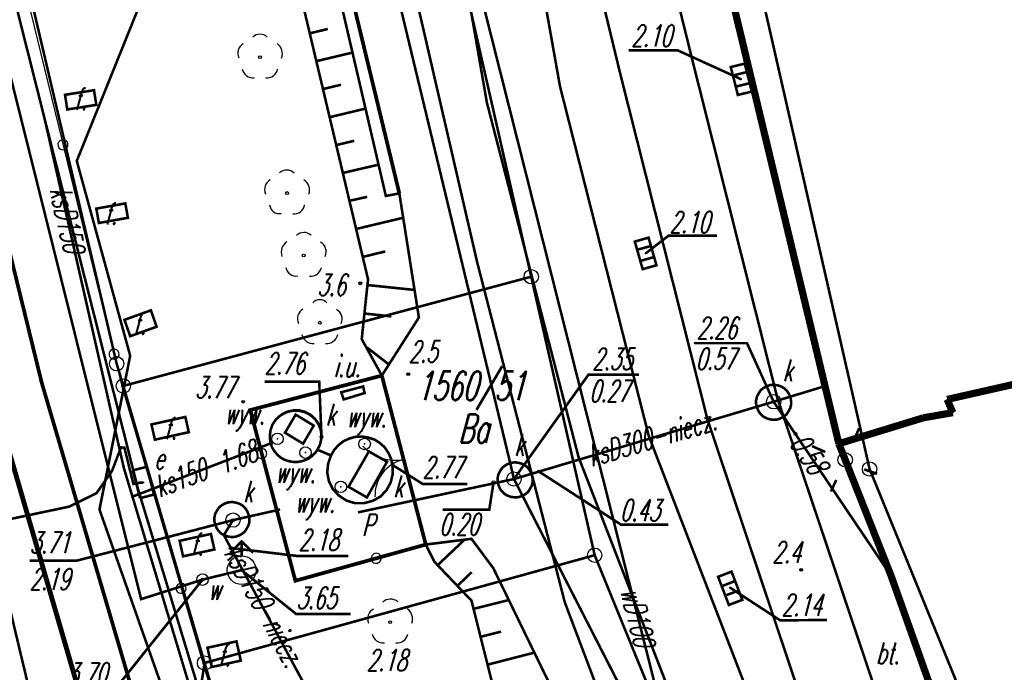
# Model space of a CAD drawing. Extents: x 6425777 to 6426103, y 6050596 to 6051176.
# Tile 32 of 72: x 6425864 to 6425898, y 6050820 to 6050842. Entities that reach past the tile are written whole.
import ezdxf

# ---------------------------------------------------------------- set-up
doc = ezdxf.new("R2010")
doc.units = 0
doc.header["$MEASUREMENT"] = 0
for name, pattern in [('BKO', [1.5, 1, -0.5]), ('GUZ', [1.5, 1, -0.5]), ('KOR', [4, 3, -1]), ('WRU', [1.5, 1, -0.5])]:
    doc.linetypes.add(name, pattern=pattern)
doc.layers.get('0').update_dxf_attribs({"linetype": 'CONTINUOUS'})
for name, color, linetype in [('202_punkt_graniczny', 7, 'CONTINUOUS'), ('210_oznaczenie_konturu_uzytku_gruntowego', 96, 'CONTINUOUS'), ('211_numer_dzialki_ewidencyjnej', 7, 'CONTINUOUS'), ('218_kontur_uzytku_gruntowego', 96, 'GUZ'), ('219_dzialka_ewidencyjna', 7, 'CONTINUOUS'), ('312_budynek_ewidencyjny', 7, 'CONTINUOUS'), ('360_Fundament_obrys', 7, 'CONTINUOUS'), ('622_Punkt_rzednej_przewodu_SKPOD', 36, 'CONTINUOUS'), ('622_Punkt_rzednej_przewodu_SKPOD_Atr2', 36, 'CONTINUOUS'), ('622_Punkt_rzednej_przewodu_SKPOD_Atr3', 36, 'CONTINUOUS'), ('820_Skarpa_nieumocniona', 7, 'CONTINUOUS'), ('823_Szczyt_skarpy_nieumocninej', 7, 'WRU'), ('824_Podnoze_skarpy_nieumocninej', 7, 'WRU'), ('905_Brama_w_ogrodzeniu', 7, 'CONTINUOUS'), ('brama__linia_', 7, 'CONTINUOUS'), ('brama__linia____symbol', 7, 'CONTINUOUS'), ('drzewo_lisciaste__punkt_', 96, 'CONTINUOUS'), ('GEO_KOM_fundament', 7, 'CONTINUOUS'), ('GEO_KOM_kratka_sciekowa', 36, 'CONTINUOUS'), ('GEO_KOM_latarnia_na_scianie', 7, 'CONTINUOUS'), ('GEO_KOM_obszar_utwardzony', 7, 'KOR'), ('GEO_KOM_ogrodzenie', 7, 'CONTINUOUS'), ('GEO_KOM_szafa_elektroenergetyczna', 1, 'CONTINUOUS'), ('GEO_KOM_tor_kolejowy', 7, 'CONTINUOUS'), ('hydrant__punkt_', 5, 'CONTINUOUS'), ('inne_urzadzenie_techniczne___siec_inna__powierzchnia_', 7, 'CONTINUOUS'), ('inne_urzadzenie_techniczne___siec_inna__powierzchnia__Atr17', 7, 'CONTINUOUS'), ('komora_podziemna___przewod_kanalizacyjny__powierzchnia_', 36, 'CONTINUOUS'), ('kraweznik__linia_', 7, 'CONTINUOUS'), ('ogrodzenie_trwale__linia_', 7, 'CONTINUOUS'), ('przepompownia__powierzchnia_', 36, 'CONTINUOUS'), ('przepompownia__powierzchnia__Atr17', 36, 'CONTINUOUS'), ('przewod_elektroenergetyczny__linia_', 1, 'CONTINUOUS'), ('przewod_kanalizacyjny__linia_', 36, 'CONTINUOUS'), ('przewod_kanalizacyjny__linia__Atr1', 36, 'CONTINUOUS'), ('przewod_wodociagowy__linia_', 5, 'CONTINUOUS'), ('przewod_wodociagowy__linia__Atr1', 5, 'CONTINUOUS'), ('punkt_o_okreslonej_wysokosci__siec_kanalizacyjna_', 36, 'CONTINUOUS'), ('punkt_o_okreslonej_wysokosci__siec_kanalizacyjna__Atr2', 36, 'CONTINUOUS'), ('punkt_o_okreslonej_wysokosci__siec_kanalizacyjna__Atr3', 36, 'CONTINUOUS'), ('punkt_o_okreslonej_wysokosci__siec_wodociagowa_', 5, 'CONTINUOUS'), ('punkt_o_okreslonej_wysokosci__siec_wodociagowa__Atr2', 5, 'CONTINUOUS'), ('punkt_wysokosciowy_naturalny', 7, 'CONTINUOUS'), ('punkt_wysokosciowy_naturalny_Atr2', 7, 'CONTINUOUS'), ('punkt_wysokosciowy_sztuczny', 7, 'CONTINUOUS'), ('punkt_wysokosciowy_sztuczny_Atr2', 7, 'CONTINUOUS'), ('Sn_15kV', 1, 'BKO'), ('studzienka___przewod_kanalizacyjny__powierzchnia_', 36, 'CONTINUOUS'), ('szafa_elektroenergetyczna__punkt_', 1, 'CONTINUOUS'), ('wlaz___siec_kanalizacyjna__powierzchnia_', 7, 'CONTINUOUS'), ('wlaz___siec_kanalizacyjna__powierzchnia__Atr17', 7, 'CONTINUOUS'), ('wlaz_okragly___siec_kanalizacyjna__punkt_', 7, 'CONTINUOUS'), ('wlaz_okragly___siec_kanalizacyjna__punkt__Atr17', 7, 'CONTINUOUS'), ('wywietrznik__punkt_', 7, 'CONTINUOUS'), ('wywietrznik__punkt__Atr17', 7, 'CONTINUOUS'), ('zasuwa___siec_wodociagowa__punkt_', 5, 'CONTINUOUS'), ('zasuwa___siec_wodociagowa__punkt__Atr17', 5, 'CONTINUOUS')]:
    doc.layers.add(name, color=color, linetype=linetype)
doc.styles.get("Standard").update_dxf_attribs({"font": 'simplex.shx', "width": 0.85})

# ---------------------------------------------------------------- blocks, each defined once
blk = doc.blocks.new('202')
at = {"color": 0, "linetype": 'Continuous'}
blk.add_circle((0, 0), 0.5, dxfattribs=at)
blk = doc.blocks.new('801')
at = {"color": 0, "linetype": 'Continuous'}
blk.add_circle((0, 0), 0.1, dxfattribs=at)

msp = doc.modelspace()

# ---------------------------------------------------------------- linework, layer by layer
for p in [(6425887.1, 6050841.14), (6425884.605, 6050840.602), (6425884.605, 6050840.602), (6425882.512, 6050840.146), (6425888.823, 6050840.389), (6425879.965, 6050839.59), (6425879.965, 6050839.59), (6425879.965, 6050839.59), (6425864.54, 6050839.15), (6425865.69, 6050837.55), (6425876.45, 6050836.33), (6425885.494, 6050834.331), (6425875.56, 6050833.29), (6425875.83, 6050833.43), (6425881.51, 6050833.52), (6425875.61, 6050831.35), (6425887.194, 6050831.208), (6425889.023, 6050831.208), (6425867.55, 6050830.77), (6425867.08, 6050830.49), (6425864.47, 6050829.83), (6425877.23, 6050830.13), (6425867.262, 6050829.708), (6425867.31, 6050829.72), (6425871.48, 6050829.17), (6425889.95, 6050829.17), (6425890.082, 6050829.288), (6425890.082, 6050829.288), (6425890.082, 6050829.288), (6425895.99, 6050829.25), (6425871.73, 6050828.88), (6425896.19, 6050828.79), (6425887.644, 6050828.565), (6425895.16, 6050828.61), (6425872.68, 6050827.88), (6425874.21, 6050827.95), (6425885.603, 6050827.979), (6425867.23, 6050827.58), (6425867.35, 6050827.57), (6425872.44, 6050827.72), (6425874.07, 6050827.5), (6425875.71, 6050827.7), (6425873.65, 6050827.4), (6425874.54, 6050827.3), (6425883.158, 6050827.246), (6425883.158, 6050827.246), (6425883.158, 6050827.246), (6425892.44, 6050827.15), (6425866.92, 6050826.77), (6425867.33, 6050826.86), (6425868.12, 6050826.94), (6425876.68, 6050826.97), (6425893.29, 6050826.83), (6425880.91, 6050826.48), (6425867.66, 6050826.31), (6425867.82, 6050826.14), (6425867.86, 6050826.35), (6425868.01, 6050826.36), (6425874.88, 6050826.21), (6425866.38, 6050825.99), (6425867.61, 6050825.86), (6425865.43, 6050825.52), (6425866.48, 6050825.42), (6425871.13, 6050825.05), (6425870.81, 6050824.53), (6425871.05, 6050824.08), (6425883.72, 6050823.83), (6425871.43, 6050823.31), (6425878.14, 6050823.6), (6425890.91, 6050823.32), (6425870.07, 6050822.98), (6425873.3, 6050822.94), (6425888.428, 6050822.703), (6425867.93, 6050822.3), (6425879.43, 6050822.25), (6425870.093, 6050820.054), (6425870.14, 6050820.08)]:
    msp.add_point(p)
at = {"color": 7}
for p in [(6425876.92, 6050836.42), (6425879.63, 6050834.02), (6425877.6, 6050832.1), (6425876.31, 6050830.08), (6425876.57, 6050829.09), (6425892.22, 6050827.71), (6425877.58, 6050825.22), (6425879.43, 6050824.4), (6425877.84, 6050824.2), (6425880.19, 6050823.38), (6425894.04, 6050823.11), (6425882.68, 6050822.19)]:
    msp.add_point(p, dxfattribs=at)
at = {"layer": '202_punkt_graniczny', "color": 7}
for p in [(6425881.51, 6050833.52), (6425867.08, 6050830.49), (6425867.31, 6050829.72), (6425893.29, 6050826.83), (6425883.72, 6050823.83), (6425870.14, 6050820.08)]:
    msp.add_point(p, dxfattribs=at)
at = {"layer": '218_kontur_uzytku_gruntowego', "linetype": 'GUZ', "const_width": 0.09}
for points in [[(6425893.29, 6050826.83), (6425872.95, 6050916.22)], [(6425864.8, 6050906.99), (6425881.51, 6050833.52)], [(6425855.9, 6050878.13), (6425867.08, 6050830.49)], [(6425867.31, 6050829.72), (6425881.51, 6050833.52)], [(6425881.51, 6050833.52), (6425883.72, 6050823.83)], [(6425867.08, 6050830.49), (6425867.31, 6050829.72)], [(6425867.31, 6050829.72), (6425870.14, 6050820.08)], [(6425903.19, 6050802.6), (6425893.29, 6050826.83)], [(6425870.14, 6050820.08), (6425883.72, 6050823.83)], [(6425883.72, 6050823.83), (6425894.33, 6050797.84)], [(6425870.14, 6050820.08), (6425872.1, 6050813.41)]]:
    msp.add_lwpolyline(points, dxfattribs=at)
at = {"layer": '219_dzialka_ewidencyjna', "linetype": 'Continuous', "const_width": 0.09}
for points in [[(6425893.29, 6050826.83), (6425872.95, 6050916.22)], [(6425881.51, 6050833.52), (6425864.8, 6050906.99)], [(6425867.08, 6050830.49), (6425855.9, 6050878.13)], [(6425881.51, 6050833.52), (6425867.31, 6050829.72)], [(6425883.72, 6050823.83), (6425881.51, 6050833.52)], [(6425867.31, 6050829.72), (6425867.08, 6050830.49)], [(6425870.14, 6050820.08), (6425867.31, 6050829.72)], [(6425903.19, 6050802.6), (6425893.29, 6050826.83)], [(6425883.72, 6050823.83), (6425870.14, 6050820.08)], [(6425894.33, 6050797.84), (6425883.72, 6050823.83)], [(6425870.14, 6050820.08), (6425868.36, 6050808.57)], [(6425872.1, 6050813.41), (6425870.14, 6050820.08)]]:
    msp.add_lwpolyline(points, dxfattribs=at)
at = {"layer": '312_budynek_ewidencyjny', "linetype": 'Continuous', "const_width": 0.25}
for points in [[(6425892.22, 6050827.71), (6425882.89, 6050866.59)], [(6425895.99, 6050829.25), (6425919.35, 6050834.53)], [(6425896.19, 6050828.79), (6425895.99, 6050829.25)], [(6425895.16, 6050828.61), (6425896.19, 6050828.79)], [(6425892.22, 6050827.71), (6425895.16, 6050828.61)], [(6425894.04, 6050823.11), (6425892.22, 6050827.71)], [(6425895.49, 6050819.03), (6425894.04, 6050823.11)]]:
    msp.add_lwpolyline(points, dxfattribs=at)
at = {"layer": '360_Fundament_obrys', "linetype": 'Continuous', "const_width": 0.09}
for points in [[(6425865.28, 6050839.85), (6425866.29, 6050840.01), (6425866.37, 6050839.5), (6425865.36, 6050839.34)], [(6425866.37, 6050835.89), (6425867.38, 6050836.07), (6425867.47, 6050835.57), (6425866.46, 6050835.39)], [(6425867.35, 6050832.02), (6425868.27, 6050832.35), (6425868.47, 6050831.78), (6425867.55, 6050831.45)], [(6425868.29, 6050828.38), (6425869.47, 6050828.64), (6425869.59, 6050828.11), (6425868.41, 6050827.85)], [(6425869.27, 6050824.33), (6425870.36, 6050824.57), (6425870.48, 6050824.03), (6425869.39, 6050823.79)], [(6425870.24, 6050820.61), (6425871.25, 6050820.83), (6425871.4, 6050820.16), (6425870.39, 6050819.94)]]:
    msp.add_lwpolyline(points, close=True, dxfattribs=at)
at = {"layer": '622_Punkt_rzednej_przewodu_SKPOD', "linetype": 'Continuous'}
for centre in [(6425890.71, 6050828.05), (6425881.78, 6050826.74), (6425880.2, 6050826.37), (6425871.05, 6050824.08)]:
    msp.add_circle(centre, 0.05, dxfattribs=at)
at = {"layer": '622_Punkt_rzednej_przewodu_SKPOD_Atr2', "linetype": 'Continuous', "const_width": 0.09}
for points in [[(6425881.78, 6050826.74), (6425884.639, 6050824.891), (6425886.285, 6050824.891)], [(6425880.2, 6050826.37), (6425880.051, 6050825.416), (6425878.423, 6050825.416)], [(6425871.05, 6050824.08), (6425873.357, 6050823.804), (6425875.142, 6050823.804)]]:
    msp.add_lwpolyline(points, dxfattribs=at)
at = {"layer": '820_Skarpa_nieumocniona', "linetype": 'Continuous', "const_width": 0.09}
for points in [[(6425873.8, 6050841.99), (6425874.43, 6050842.14)], [(6425874.03, 6050841.02), (6425875.29, 6050841.32)], [(6425874.26, 6050840.05), (6425874.89, 6050840.2)], [(6425874.49, 6050839.07), (6425875.74, 6050839.37)], [(6425874.72, 6050838.1), (6425875.35, 6050838.25)], [(6425874.95, 6050837.13), (6425876.2, 6050837.42)], [(6425875.18, 6050836.16), (6425875.8, 6050836.3)], [(6425875.41, 6050835.18), (6425877.05, 6050835.57)], [(6425875.65, 6050834.21), (6425876.43, 6050834.4)], [(6425875.81, 6050833.23), (6425877.45, 6050833.06)], [(6425875.7, 6050832.24), (6425876.64, 6050832.14)], [(6425876.54, 6050830.48), (6425875.79, 6050831.06)], [(6425879.16, 6050824.34), (6425878.25, 6050823.48)], [(6425878.94, 6050822.76), (6425879.44, 6050823.24)], [(6425879.5, 6050821.96), (6425880.73, 6050822.27)], [(6425879.75, 6050820.99), (6425880.46, 6050821.17)], [(6425879.99, 6050820.02), (6425881.62, 6050820.44)]]:
    msp.add_lwpolyline(points, dxfattribs=at)
at = {"layer": '823_Szczyt_skarpy_nieumocninej', "linetype": 'WRU', "const_width": 0.09}
for points in [[(6425869.54, 6050857.81), (6425870.23, 6050857.05), (6425875.83, 6050833.43), (6425875.61, 6050831.35), (6425876.31, 6050830.08)], [(6425880.6, 6050817.6), (6425879.43, 6050822.25), (6425878.14, 6050823.6), (6425877.84, 6050824.2)]]:
    msp.add_lwpolyline(points, dxfattribs=at)
at = {"layer": '824_Podnoze_skarpy_nieumocninej', "linetype": 'WRU', "const_width": 0.09}
for points in [[(6425864.9, 6050815.57), (6425863.98, 6050819.38), (6425860.15, 6050835.42), (6425854.8, 6050858.61)], [(6425876.31, 6050830.08), (6425877.6, 6050832.1), (6425876.92, 6050836.42), (6425876.45, 6050836.33), (6425871.39, 6050858.07)], [(6425877.84, 6050824.2), (6425879.43, 6050824.4), (6425880.19, 6050823.38), (6425882.71, 6050818.2)]]:
    msp.add_lwpolyline(points, dxfattribs=at)
at = {"layer": '905_Brama_w_ogrodzeniu', "linetype": 'Continuous'}
for centre, radius, start, end in [((6425876.802, 6050828.744), 1.611, 224.2444, 279.7367), ((6425877.342, 6050825.911), 1.271, 102.1032, 182.4657)]:
    msp.add_arc(centre, radius, start, end, dxfattribs=at)
at = {"layer": 'brama__linia_', "linetype": 'Continuous', "const_width": 0.09}
msp.add_lwpolyline([(6425877.58, 6050825.22), (6425876.57, 6050829.09)], dxfattribs=at)
at = {"layer": 'brama__linia____symbol', "color": 7}
msp.add_point((6425877.075, 6050827.155), dxfattribs=at)
at = {"layer": 'drzewo_lisciaste__punkt_', "linetype": 'Continuous'}
for centre in [(6425872.07, 6050841.16), (6425873.01, 6050836.43), (6425873.59, 6050834.26), (6425874.15, 6050831.92), (6425876.6, 6050821.5)]:
    msp.add_circle(centre, 0.05, dxfattribs=at)
for centre, radius, start, end in [((6425872.071, 6050841.618), 0.342, 43.3047, 136.8471), ((6425871.662, 6050841.294), 0.37, 118.4147, 205.5362), ((6425872.431, 6050841.281), 0.419, 338.8192, 56.6836), ((6425871.829, 6050840.829), 0.391, 192.346, 275.7781), ((6425872.316, 6050840.809), 0.372, 263.0962, 350.3076), ((6425872.999, 6050836.86), 0.37, 45.1161, 132.3952), ((6425872.628, 6050836.545), 0.401, 120.3359, 201.4501), ((6425873.381, 6050836.542), 0.413, 339.5499, 58.4904), ((6425872.739, 6050836.053), 0.336, 186.2149, 281.4278), ((6425873.252, 6050836.083), 0.377, 263.711, 349.7747), ((6425873.597, 6050834.682), 0.378, 47.9163, 133.6926), ((6425873.24, 6050834.373), 0.432, 123.988, 199.5505), ((6425873.959, 6050834.379), 0.412, 338.6767, 57.6676), ((6425873.34, 6050833.931), 0.387, 192.9741, 277.0233), ((6425873.825, 6050833.92), 0.387, 264.9293, 349.0046), ((6425874.151, 6050832.384), 0.336, 42.6434, 137.6026), ((6425873.763, 6050832.056), 0.39, 121.3882, 204.5114), ((6425874.549, 6050832.047), 0.381, 335.8918, 60.8357), ((6425873.909, 6050831.585), 0.387, 191.8445, 275.9369), ((6425874.384, 6050831.598), 0.403, 265.3485, 346.5322), ((6425876.606, 6050821.9), 0.4, 49.9188, 131.3282), ((6425876.199, 6050821.621), 0.381, 118.4028, 203.3187), ((6425876.971, 6050821.619), 0.41, 338.5314, 57.9858), ((6425876.362, 6050821.178), 0.399, 193.5395, 275.3078), ((6425876.855, 6050821.143), 0.361, 261.5559, 351.007)]:
    msp.add_arc(centre, radius, start, end, dxfattribs=at)
at = {"layer": 'GEO_KOM_kratka_sciekowa', "linetype": 'Continuous', "const_width": 0.09}
for points in [[(6425888.823, 6050840.389), (6425886.608, 6050841.398), (6425884.903, 6050841.398)], [(6425888.458, 6050840.817), (6425888.703, 6050839.845), (6425889.186, 6050839.962), (6425888.945, 6050840.935), (6425888.458, 6050840.817)], [(6425889.017, 6050840.642), (6425888.53, 6050840.52)], [(6425888.628, 6050840.133), (6425889.114, 6050840.255)], [(6425885.494, 6050834.331), (6425886.288, 6050834.945), (6425887.973, 6050834.945)], [(6425885.117, 6050834.742), (6425885.391, 6050833.783), (6425885.871, 6050833.919), (6425885.595, 6050834.88), (6425885.117, 6050834.742)], [(6425885.677, 6050834.59), (6425885.197, 6050834.456)], [(6425885.788, 6050834.205), (6425885.308, 6050834.068)], [(6425888.142, 6050822.751), (6425888.609, 6050822.931)], [(6425888.266, 6050822.426), (6425888.736, 6050822.6)], [(6425888.428, 6050822.703), (6425890.178, 6050821.562), (6425891.809, 6050821.576)]]:
    msp.add_lwpolyline(points, dxfattribs=at)
msp.add_lwpolyline([(6425888.485, 6050823.257), (6425888.859, 6050822.277), (6425888.392, 6050822.098), (6425888.016, 6050823.079)], close=True, dxfattribs=at)
at = {"layer": 'GEO_KOM_latarnia_na_scianie', "linetype": 'Continuous', "const_width": 0.09}
for points in [[(6425892.727, 6050827.787), (6425892.926, 6050828.247)], [(6425891.29, 6050827.626), (6425891.749, 6050827.42)], [(6425893.102, 6050826.817), (6425893.554, 6050826.662)], [(6425892.131, 6050826.449), (6425891.944, 6050826.045)]]:
    msp.add_lwpolyline(points, dxfattribs=at)
at = {"layer": 'GEO_KOM_latarnia_na_scianie', "linetype": 'Continuous'}
msp.add_circle((6425892.44, 6050827.15), 0.25, dxfattribs=at)
at = {"layer": 'GEO_KOM_obszar_utwardzony', "linetype": 'KOR', "const_width": 0.09}
for points in [[(6425872.38, 6050869.87), (6425874.35, 6050862), (6425871.71, 6050861.34), (6425871.2, 6050861.23), (6425874.31, 6050847.21), (6425876.92, 6050836.42), (6425877.6, 6050832.1), (6425876.31, 6050830.08), (6425876.57, 6050829.09), (6425877.58, 6050825.22), (6425877.84, 6050824.2), (6425879.43, 6050824.4), (6425880.19, 6050823.38), (6425882.71, 6050818.2), (6425882.62, 6050816.61), (6425887.25, 6050806.57), (6425891.64, 6050797.7)], [(6425897.815, 6050795.427), (6425892.531, 6050805), (6425887.711, 6050815.499), (6425883.158, 6050827.246), (6425879.965, 6050839.59), (6425877.399, 6050854.374), (6425876.005, 6050867.595), (6425880.549, 6050868.254), (6425883.485, 6050855.778), (6425887.1, 6050841.14), (6425890.082, 6050829.288), (6425893.941, 6050817.799), (6425898.101, 6050808.104), (6425903.117, 6050798.397)], [(6425897.815, 6050795.427), (6425892.531, 6050805), (6425887.711, 6050815.499), (6425883.158, 6050827.246), (6425879.965, 6050839.59), (6425877.399, 6050854.374), (6425876.005, 6050867.595)]]:
    msp.add_lwpolyline(points, dxfattribs=at)
for points in [[(6425880.549, 6050868.254), (6425882.89, 6050866.59), (6425892.22, 6050827.71), (6425894.04, 6050823.11), (6425895.49, 6050819.03), (6425902.99, 6050807.71), (6425911.529, 6050794.328), (6425911.218, 6050787.077), (6425910.556, 6050786.698), (6425903.117, 6050798.397), (6425898.101, 6050808.104), (6425893.941, 6050817.799), (6425890.082, 6050829.288), (6425887.1, 6050841.14), (6425883.485, 6050855.778)], [(6425881.068, 6050855.22), (6425878.898, 6050863.962), (6425879.881, 6050854.947), (6425882.512, 6050840.146), (6425885.603, 6050827.979), (6425890.07, 6050816.41), (6425894.583, 6050806.191), (6425900.002, 6050796.66), (6425913.636, 6050774.906), (6425922.626, 6050763.473), (6425901.147, 6050797.299), (6425895.958, 6050806.931), (6425891.537, 6050816.936), (6425887.644, 6050828.565), (6425884.605, 6050840.602)]]:
    msp.add_lwpolyline(points, close=True, dxfattribs=at)
at = {"layer": 'GEO_KOM_ogrodzenie', "linetype": 'Continuous'}
msp.add_lwpolyline([(6425867.262, 6050829.708), (6425869.274, 6050822.847), (6425869.274, 6050822.847, 1), (6425869.372, 6050822.511, 1), (6425869.274, 6050822.847), (6425869.372, 6050822.511), (6425870.093, 6050820.054), (6425870.093, 6050820.054), (6425871.399, 6050815.654), (6425871.399, 6050815.654, 1), (6425871.498, 6050815.319, 1), (6425871.399, 6050815.654), (6425871.498, 6050815.319), (6425872.071, 6050813.388), (6425872.071, 6050813.388), (6425874.45, 6050808.836), (6425874.45, 6050808.836, 1), (6425874.612, 6050808.526, 1), (6425874.45, 6050808.836), (6425874.612, 6050808.526), (6425877.923, 6050802.188)], format="xyb", dxfattribs=at)
at = {"layer": 'GEO_KOM_tor_kolejowy', "linetype": 'Continuous', "const_width": 0.17}
msp.add_lwpolyline([(6425859.78, 6050841.59), (6425862.748, 6050829.45), (6425867.784, 6050812.182), (6425871.801, 6050800.862), (6425877.02, 6050789.092)], dxfattribs=at)
at = {"layer": 'hydrant__punkt_', "linetype": 'Continuous', "const_width": 0.09}
for points in [[(6425871.028, 6050823.913), (6425871.427, 6050824.31), (6425871.83, 6050823.911)], [(6425871.431, 6050823.809), (6425871.431, 6050824.31)]]:
    msp.add_lwpolyline(points, dxfattribs=at)
at = {"layer": 'hydrant__punkt_', "linetype": 'Continuous'}
msp.add_circle((6425871.43, 6050823.31), 0.5, dxfattribs=at)
at = {"layer": 'hydrant__punkt_', "color": 7}
msp.add_point((6425871.43, 6050823.31), dxfattribs=at)
at = {"layer": 'inne_urzadzenie_techniczne___siec_inna__powierzchnia_', "linetype": 'Continuous', "const_width": 0.09}
msp.add_lwpolyline([(6425874.9, 6050829.5), (6425875.66, 6050829.7), (6425875.71, 6050829.47), (6425874.98, 6050829.25)], close=True, dxfattribs=at)
at = {"layer": 'komora_podziemna___przewod_kanalizacyjny__powierzchnia_', "linetype": 'Continuous', "const_width": 0.09}
for points in [[(6425889.94, 6050828.54), (6425890.07, 6050828.55), (6425890.19, 6050828.59), (6425890.3, 6050828.65), (6425890.4, 6050828.73), (6425890.47, 6050828.84), (6425890.53, 6050828.95), (6425890.56, 6050829.08), (6425890.56, 6050829.2), (6425890.53, 6050829.33), (6425890.48, 6050829.45), (6425890.41, 6050829.55), (6425890.32, 6050829.64), (6425890.21, 6050829.7), (6425890.09, 6050829.74), (6425889.96, 6050829.76), (6425889.83, 6050829.75), (6425889.71, 6050829.71), (6425889.6, 6050829.65), (6425889.5, 6050829.57), (6425889.43, 6050829.46), (6425889.37, 6050829.35), (6425889.34, 6050829.22), (6425889.34, 6050829.1), (6425889.37, 6050828.97), (6425889.42, 6050828.85), (6425889.49, 6050828.75), (6425889.58, 6050828.66), (6425889.69, 6050828.6), (6425889.81, 6050828.56)], [(6425881.07, 6050825.85), (6425881.19, 6050825.89), (6425881.3, 6050825.95), (6425881.4, 6050826.03), (6425881.47, 6050826.14), (6425881.53, 6050826.25), (6425881.56, 6050826.38), (6425881.56, 6050826.5), (6425881.53, 6050826.63), (6425881.48, 6050826.75), (6425881.41, 6050826.85), (6425881.32, 6050826.94), (6425881.21, 6050827), (6425881.09, 6050827.04), (6425880.96, 6050827.06), (6425880.83, 6050827.05), (6425880.71, 6050827.01), (6425880.6, 6050826.95), (6425880.5, 6050826.87), (6425880.43, 6050826.76), (6425880.37, 6050826.65), (6425880.34, 6050826.52), (6425880.34, 6050826.4), (6425880.37, 6050826.27), (6425880.42, 6050826.15), (6425880.49, 6050826.05), (6425880.58, 6050825.96), (6425880.69, 6050825.9), (6425880.81, 6050825.86), (6425880.94, 6050825.84)], [(6425871.08, 6050824.46), (6425871.21, 6050824.47), (6425871.33, 6050824.51), (6425871.44, 6050824.57), (6425871.54, 6050824.65), (6425871.61, 6050824.76), (6425871.67, 6050824.87), (6425871.7, 6050825), (6425871.7, 6050825.12), (6425871.67, 6050825.25), (6425871.62, 6050825.37), (6425871.55, 6050825.47), (6425871.46, 6050825.56), (6425871.35, 6050825.62), (6425871.23, 6050825.66), (6425871.1, 6050825.68), (6425870.97, 6050825.67), (6425870.85, 6050825.63), (6425870.74, 6050825.57), (6425870.64, 6050825.49), (6425870.57, 6050825.38), (6425870.51, 6050825.27), (6425870.48, 6050825.14), (6425870.48, 6050825.02), (6425870.51, 6050824.89), (6425870.56, 6050824.77), (6425870.63, 6050824.67), (6425870.72, 6050824.58), (6425870.83, 6050824.52), (6425870.95, 6050824.48)]]:
    msp.add_lwpolyline(points, close=True, dxfattribs=at)
at = {"layer": 'kraweznik__linia_', "linetype": 'Continuous', "const_width": 0.13}
for points in [[(6425870.45, 6050864.62), (6425874.31, 6050847.21), (6425876.92, 6050836.42)], [(6425869.01, 6050814.4), (6425864.47, 6050829.83), (6425859.86, 6050848.63), (6425858.33, 6050855.72)]]:
    msp.add_lwpolyline(points, dxfattribs=at)
at = {"layer": 'ogrodzenie_trwale__linia_', "linetype": 'Continuous'}
for points in [[(6425863.471, 6050845.229), (6425865.167, 6050838.283), (6425865.167, 6050838.283, 1), (6425865.251, 6050837.943, 1), (6425865.167, 6050838.283), (6425865.251, 6050837.943), (6425866.947, 6050830.997), (6425866.947, 6050830.997, 1), (6425867.03, 6050830.657, 1), (6425866.947, 6050830.997), (6425867.03, 6050830.657), (6425867.262, 6050829.708)], [(6425876.57, 6050829.09), (6425876.31, 6050830.08), (6425876.31, 6050830.08), (6425871.73, 6050828.88), (6425871.73, 6050828.88), (6425872.086, 6050827.534), (6425872.086, 6050827.534, 1), (6425872.175, 6050827.196, 1), (6425872.086, 6050827.534), (6425872.175, 6050827.196), (6425873.3, 6050822.94), (6425873.3, 6050822.94), (6425875.948, 6050823.675), (6425875.948, 6050823.675, 1), (6425876.285, 6050823.768, 1), (6425875.948, 6050823.675), (6425876.285, 6050823.768), (6425877.84, 6050824.2), (6425877.84, 6050824.2), (6425877.58, 6050825.22)]]:
    msp.add_lwpolyline(points, format="xyb", dxfattribs=at)
at = {"layer": 'przepompownia__powierzchnia_', "linetype": 'Continuous', "const_width": 0.13}
msp.add_lwpolyline([(6425871.73, 6050828.88), (6425876.31, 6050830.08), (6425877.84, 6050824.2), (6425873.3, 6050822.94)], close=True, dxfattribs=at)
at = {"layer": 'przewod_elektroenergetyczny__linia_', "linetype": 'Continuous', "const_width": 0.09}
for points in [[(6425874.51, 6050802.19), (6425870.21, 6050814.83), (6425866.48, 6050825.42), (6425867.55, 6050830.77), (6425865.69, 6050837.55), (6425868.41, 6050844.29), (6425864.36, 6050853.01), (6425863.95, 6050860.39), (6425865.38, 6050869.24), (6425868.52, 6050872.48), (6425878.84, 6050875.02), (6425880.2, 6050873.91), (6425886.12, 6050876.27), (6425898.99, 6050878.65), (6425902.86, 6050879.33), (6425904.88, 6050881.17), (6425903.33, 6050891.16), (6425897.78, 6050923.14)], [(6425887.38, 6050779.71), (6425880.3, 6050794.46), (6425875.24, 6050805.08), (6425872.38, 6050811.08), (6425867.82, 6050826.14), (6425862.06, 6050848.97), (6425858.88, 6050861.83), (6425840.39, 6050857.57)], [(6425849.26, 6050822.12), (6425865.43, 6050825.52), (6425866.38, 6050825.99), (6425866.92, 6050826.77), (6425867.23, 6050827.58), (6425867.35, 6050827.57), (6425867.66, 6050826.31), (6425867.86, 6050826.35), (6425868.01, 6050826.36)]]:
    msp.add_lwpolyline(points, dxfattribs=at)
at = {"layer": 'przewod_kanalizacyjny__linia_', "linetype": 'Continuous', "const_width": 0.09}
for points in [[(6425880.91, 6050826.48), (6425880.78, 6050827.03), (6425873.8, 6050856.03), (6425873.65, 6050856.7)], [(6426033.15, 6050626.31), (6426021.33, 6050634.58), (6426007.02, 6050644.5), (6425998.54, 6050650.6), (6425981.85, 6050662.31), (6425968.19, 6050671.92), (6425958.05, 6050677.73), (6425951.06, 6050681.58), (6425947.62, 6050682.77), (6425925.43, 6050704.87), (6425908.32, 6050731.71), (6425913.4, 6050737.44), (6425913.08, 6050738.31), (6425906.62, 6050746.68), (6425895.52, 6050762.12), (6425881.58, 6050787.44), (6425873.58, 6050806.11), (6425867.33, 6050826.86), (6425864.54, 6050839.15)], [(6425889.95, 6050829.17), (6425891.76, 6050829.72)], [(6425894.04, 6050823.11), (6425889.95, 6050829.17), (6425880.91, 6050826.48), (6425875.48, 6050825.32)], [(6425867.61, 6050825.86), (6425872.44, 6050827.72)], [(6425874.54, 6050827.3), (6425874.07, 6050827.5)], [(6425880.91, 6050826.48), (6425900.21, 6050788.79)], [(6425891.67, 6050789.84), (6425874.24, 6050818.81), (6425873.67, 6050819.23), (6425870.81, 6050824.53), (6425871.13, 6050825.05), (6425872.77, 6050825.42)]]:
    msp.add_lwpolyline(points, dxfattribs=at)
at = {"layer": 'przewod_wodociagowy__linia_', "linetype": 'Continuous', "const_width": 0.09}
for points in [[(6425871.43, 6050823.31), (6425870.07, 6050822.98), (6425867.93, 6050822.3), (6425860.48, 6050852.11), (6425858.52, 6050860.37), (6425854.99, 6050875.96), (6425854.08, 6050875.79), (6425850.63, 6050874.83), (6425847.92, 6050874.29), (6425847.66, 6050874.2)], [(6425908.77, 6050763.73), (6425896.8, 6050782.06), (6425884.99, 6050798.57), (6425887.8, 6050811.48), (6425879.69, 6050843.59), (6425875.69, 6050858.52)]]:
    msp.add_lwpolyline(points, dxfattribs=at)
at = {"layer": 'punkt_o_okreslonej_wysokosci__siec_kanalizacyjna_', "color": 34}
for p in [(6425889.95, 6050829.17), (6425874.21, 6050827.95), (6425872.44, 6050827.72), (6425876.68, 6050826.97), (6425880.91, 6050826.48), (6425871.13, 6050825.05)]:
    msp.add_point(p, dxfattribs=at)
at = {"layer": 'punkt_o_okreslonej_wysokosci__siec_kanalizacyjna__Atr2', "linetype": 'Continuous', "const_width": 0.09}
for points in [[(6425889.95, 6050829.17), (6425889.023, 6050831.208), (6425887.194, 6050831.208)], [(6425880.91, 6050826.48), (6425883.503, 6050830.111), (6425885.267, 6050830.111)], [(6425874.21, 6050827.95), (6425874.13, 6050829.87), (6425872.234, 6050829.87)], [(6425876.68, 6050826.97), (6425877.732, 6050826.309), (6425879.283, 6050826.309)], [(6425871.13, 6050825.05), (6425865.69, 6050823.64), (6425864.054, 6050823.64)]]:
    msp.add_lwpolyline(points, dxfattribs=at)
at = {"layer": 'punkt_o_okreslonej_wysokosci__siec_wodociagowa_', "color": 5}
for p in [(6425871.43, 6050823.31), (6425870.07, 6050822.98)]:
    msp.add_point(p, dxfattribs=at)
at = {"layer": 'punkt_o_okreslonej_wysokosci__siec_wodociagowa__Atr2', "linetype": 'Continuous', "const_width": 0.09}
for points in [[(6425871.43, 6050823.31), (6425873.33, 6050821.78), (6425875.226, 6050821.78)], [(6425870.07, 6050822.98), (6425867.01, 6050819.15), (6425865.24, 6050819.15)]]:
    msp.add_lwpolyline(points, dxfattribs=at)
at = {"layer": 'punkt_wysokosciowy_naturalny', "color": 7}
for p in [(6425875.56, 6050833.29), (6425877.23, 6050830.13), (6425890.91, 6050823.32)]:
    msp.add_point(p, dxfattribs=at)
at = {"layer": 'punkt_wysokosciowy_sztuczny', "linetype": 'Continuous'}
msp.add_circle((6425871.48, 6050829.17), 0.045, dxfattribs=at)
at = {"layer": 'Sn_15kV', "linetype": 'BKO', "const_width": 0.09}
msp.add_lwpolyline([(6425854.508, 6050908.706), (6425856.73, 6050899.98), (6425864.35, 6050899.94), (6425868.12, 6050883.82), (6425872.93, 6050862.71), (6425876.14, 6050849.13), (6425879.63, 6050834.02), (6425882.68, 6050822.19), (6425887.69, 6050808.93), (6425892.84, 6050798.79)], dxfattribs=at)
at = {"layer": 'studzienka___przewod_kanalizacyjny__powierzchnia_', "linetype": 'Continuous', "const_width": 0.09}
msp.add_lwpolyline([(6425872.7, 6050828.63), (6425872.86, 6050828.75), (6425873.04, 6050828.83), (6425873.24, 6050828.87), (6425873.43, 6050828.87), (6425873.63, 6050828.82), (6425873.81, 6050828.73), (6425873.96, 6050828.6), (6425874.08, 6050828.45), (6425874.16, 6050828.27), (6425874.21, 6050828.07), (6425874.2, 6050827.87), (6425874.16, 6050827.68), (6425874.07, 6050827.5), (6425873.98, 6050827.38), (6425873.88, 6050827.28), (6425873.76, 6050827.19), (6425873.62, 6050827.13), (6425873.48, 6050827.09), (6425873.33, 6050827.07), (6425873.18, 6050827.08), (6425873.04, 6050827.11), (6425872.9, 6050827.16), (6425872.77, 6050827.24), (6425872.66, 6050827.34), (6425872.57, 6050827.45), (6425872.49, 6050827.58), (6425872.44, 6050827.72), (6425872.41, 6050827.94), (6425872.43, 6050828.16), (6425872.5, 6050828.37), (6425872.62, 6050828.55), (6425872.79, 6050828.7), (6425872.98, 6050828.8), (6425873.19, 6050828.86), (6425873.41, 6050828.86), (6425873.63, 6050828.81), (6425873.82, 6050828.71), (6425873.99, 6050828.56), (6425874.11, 6050828.38), (6425874.19, 6050828.17), (6425874.21, 6050827.95)], dxfattribs=at)
msp.add_lwpolyline([(6425874.54, 6050827.3), (6425874.65, 6050827.49), (6425874.8, 6050827.66), (6425874.98, 6050827.8), (6425875.18, 6050827.89), (6425875.4, 6050827.95), (6425875.62, 6050827.96), (6425875.85, 6050827.92), (6425876.06, 6050827.85), (6425876.25, 6050827.73), (6425876.41, 6050827.58), (6425876.54, 6050827.39), (6425876.63, 6050827.19), (6425876.68, 6050826.97), (6425876.69, 6050826.66), (6425876.62, 6050826.36), (6425876.47, 6050826.09), (6425876.26, 6050825.87), (6425875.99, 6050825.72), (6425875.69, 6050825.64), (6425875.38, 6050825.64), (6425875.08, 6050825.73), (6425874.82, 6050825.9), (6425874.61, 6050826.12), (6425874.47, 6050826.4), (6425874.41, 6050826.7), (6425874.44, 6050827.01)], close=True, dxfattribs=at)
at = {"layer": 'szafa_elektroenergetyczna__punkt_', "linetype": 'Continuous', "const_width": 0.09}
for points in [[(6425868.127, 6050826.907), (6425867.643, 6050826.781)], [(6425867.893, 6050825.813), (6425867.643, 6050826.781)], [(6425868.377, 6050825.939), (6425868.127, 6050826.907)], [(6425868.377, 6050825.939), (6425867.893, 6050825.813)]]:
    msp.add_lwpolyline(points, dxfattribs=at)
at = {"layer": 'wlaz___siec_kanalizacyjna__powierzchnia_', "linetype": 'Continuous', "const_width": 0.09}
for points in [[(6425873.31, 6050828.72), (6425873.94, 6050828.34), (6425873.57, 6050827.71), (6425872.94, 6050828.09)], [(6425875.15, 6050826.21), (6425875.86, 6050827.44), (6425876.49, 6050827.08), (6425875.79, 6050825.84)]]:
    msp.add_lwpolyline(points, close=True, dxfattribs=at)
at = {"layer": 'wlaz_okragly___siec_kanalizacyjna__punkt_', "linetype": 'Continuous'}
for centre in [(6425889.95, 6050829.17), (6425880.91, 6050826.48), (6425871.13, 6050825.05)]:
    msp.add_circle(centre, 0.25, dxfattribs=at)
at = {"layer": 'wywietrznik__punkt_', "linetype": 'Continuous'}
for centre in [(6425872.68, 6050827.88), (6425875.71, 6050827.7), (6425875.71, 6050827.7), (6425873.65, 6050827.4), (6425874.88, 6050826.21)]:
    msp.add_circle(centre, 0.2, dxfattribs=at)
at = {"layer": 'zasuwa___siec_wodociagowa__punkt_', "linetype": 'Continuous'}
msp.add_circle((6425870.07, 6050822.98), 0.2, dxfattribs=at)
at = {"layer": 'zasuwa___siec_wodociagowa__punkt_', "color": 7}
msp.add_point((6425870.07, 6050822.98), dxfattribs=at)

# ---------------------------------------------------------------- block references
at = {"layer": '202_punkt_graniczny', "color": 7, "linetype": 'Continuous', "xscale": 0.5, "yscale": 0.5, "zscale": 0.5}
for p in [(6425881.51, 6050833.52), (6425867.08, 6050830.49), (6425867.31, 6050829.72), (6425893.29, 6050826.83), (6425883.72, 6050823.83), (6425870.14, 6050820.08)]:
    msp.add_blockref('202', p, dxfattribs=at)
at = {"layer": 'punkt_o_okreslonej_wysokosci__siec_kanalizacyjna_', "color": 34, "linetype": 'Continuous', "xscale": 0.5, "yscale": 0.5, "zscale": 0.5}
for p in [(6425889.95, 6050829.17), (6425872.44, 6050827.72), (6425874.21, 6050827.95), (6425876.68, 6050826.97), (6425880.91, 6050826.48), (6425871.13, 6050825.05)]:
    msp.add_blockref('801', p, dxfattribs=at)
at = {"layer": 'punkt_o_okreslonej_wysokosci__siec_wodociagowa_', "color": 5, "linetype": 'Continuous', "xscale": 0.5, "yscale": 0.5, "zscale": 0.5}
for p in [(6425871.43, 6050823.31), (6425870.07, 6050822.98)]:
    msp.add_blockref('801', p, dxfattribs=at)
at = {"layer": 'punkt_wysokosciowy_naturalny', "color": 7, "linetype": 'Continuous', "xscale": 0.5, "yscale": 0.5, "zscale": 0.5}
for p in [(6425875.56, 6050833.29), (6425877.23, 6050830.13), (6425890.91, 6050823.32)]:
    msp.add_blockref('801', p, dxfattribs=at)

# ---------------------------------------------------------------- texts
at = {"layer": '210_oznaczenie_konturu_uzytku_gruntowego', "oblique": 15, "width": 0.62}
msp.add_text('Ba', height=1, dxfattribs=at).set_placement((6425878.96, 6050827.74))
at = {"layer": '211_numer_dzialki_ewidencyjnej', "oblique": 15, "width": 0.62}
msp.add_text('1560/51', height=1, dxfattribs=at).set_placement((6425877.52, 6050829.22))
at = {"layer": '622_Punkt_rzednej_przewodu_SKPOD_Atr2', "oblique": 15, "width": 0.62}
msp.add_text('0.58', height=0.75, rotation=304, dxfattribs=at).set_placement((6425890.477, 6050827.728))
for s, p in [('0.43', (6425884.597, 6050825.019)), ('2.18', (6425873.417, 6050823.99)), ('2.18', (6425875.789, 6050819.802))]:
    msp.add_text(s, height=0.75, dxfattribs=at).set_placement(p)
at = {"layer": '622_Punkt_rzednej_przewodu_SKPOD_Atr3', "oblique": 15, "width": 0.62}
msp.add_text('0.20', height=0.75, dxfattribs=at).set_placement((6425878.303, 6050824.529))
at = {"layer": 'GEO_KOM_fundament', "oblique": 15, "width": 0.62}
for p in [(6425865.593, 6050839.328), (6425866.646, 6050835.333), (6425867.651, 6050831.509), (6425868.726, 6050827.862), (6425869.656, 6050823.834), (6425870.602, 6050819.973)]:
    msp.add_text('f.', height=0.75, dxfattribs=at).set_placement(p)
at = {"layer": 'GEO_KOM_kratka_sciekowa', "oblique": 15, "width": 0.62}
for s, p in [('2.10', (6425885.004, 6050841.53)), ('2.10', (6425886.329, 6050835.044)), ('2.14', (6425890.238, 6050821.721))]:
    msp.add_text(s, height=0.75, dxfattribs=at).set_placement(p)
at = {"layer": 'GEO_KOM_obszar_utwardzony', "oblique": 15, "width": 0.62}
msp.add_text('bt.', height=0.75, dxfattribs=at).set_placement((6425893.508, 6050820.045))
at = {"layer": 'GEO_KOM_szafa_elektroenergetyczna', "oblique": 15, "width": 0.62}
msp.add_text('e', height=0.75, dxfattribs=at).set_placement((6425868.383, 6050826.825))
at = {"layer": 'inne_urzadzenie_techniczne___siec_inna__powierzchnia__Atr17', "oblique": 15, "width": 0.62}
msp.add_text('i.u.', height=0.75, dxfattribs=at).set_placement((6425874.63, 6050830.04))
at = {"layer": 'przepompownia__powierzchnia__Atr17', "oblique": 15, "width": 0.62}
msp.add_text('P', height=0.75, dxfattribs=at).set_placement((6425875.616, 6050824.504))
at = {"layer": 'przewod_kanalizacyjny__linia__Atr1', "oblique": 15, "width": 0.62}
for s, rotation, p in [('ksD150', 282.8, (6425864.744, 6050836.547)), ('ksD150', 282.8, (6425864.744, 6050836.547)), ('ksD300-niecz.', 16.6, (6425883.604, 6050826.901)), ('ks150', 21.1, (6425868.562, 6050825.831)), ('ksD150-niecz.', 298.4, (6425870.8, 6050823.903))]:
    msp.add_text(s, height=0.75, rotation=rotation, dxfattribs=at).set_placement(p)
at = {"layer": 'przewod_wodociagowy__linia__Atr1', "oblique": 15, "width": 0.62}
msp.add_text('wD100', height=0.75, rotation=284.2, dxfattribs=at).set_placement((6425884.606, 6050822.588))
at = {"layer": 'punkt_o_okreslonej_wysokosci__siec_kanalizacyjna__Atr2', "oblique": 15, "width": 0.62}
for s, p in [('2.26', (6425887.278, 6050831.36)), ('2.76', (6425872.234, 6050830.128)), ('2.35', (6425883.643, 6050830.283)), ('2.77', (6425877.732, 6050826.515)), ('3.71', (6425864.054, 6050823.897))]:
    msp.add_text(s, height=0.75, dxfattribs=at).set_placement(p)
at = {"layer": 'punkt_o_okreslonej_wysokosci__siec_kanalizacyjna__Atr3', "oblique": 15, "width": 0.62}
for s, p in [('0.57', (6425887.23, 6050830.289)), ('0.27', (6425883.529, 6050829.167)), ('2.19', (6425864.054, 6050822.622))]:
    msp.add_text(s, height=0.75, dxfattribs=at).set_placement(p)
msp.add_text('1.68', height=0.75, rotation=21.1, dxfattribs=at).set_placement((6425870.755, 6050826.643))
at = {"layer": 'punkt_o_okreslonej_wysokosci__siec_wodociagowa__Atr2', "oblique": 15, "width": 0.62}
for s, p in [('3.65', (6425873.339, 6050821.968)), ('3.70', (6425865.35, 6050819.34))]:
    msp.add_text(s, height=0.75, dxfattribs=at).set_placement(p)
at = {"layer": 'punkt_wysokosciowy_naturalny_Atr2', "oblique": 15, "width": 0.62}
for s, p in [('3.6', (6425874.061, 6050832.86)), ('2.5', (6425877.25, 6050830.54)), ('2.4', (6425889.911, 6050823.562))]:
    msp.add_text(s, height=0.75, dxfattribs=at).set_placement(p)
at = {"layer": 'punkt_wysokosciowy_sztuczny_Atr2', "oblique": 15, "width": 0.62}
msp.add_text('3.77', height=0.75, dxfattribs=at).set_placement((6425869.804, 6050829.299))
at = {"layer": 'wlaz___siec_kanalizacyjna__powierzchnia__Atr17', "oblique": 15, "width": 0.62}
for p in [(6425874.355, 6050828.344), (6425876.71, 6050825.85)]:
    msp.add_text('k', height=0.75, dxfattribs=at).set_placement(p)
at = {"layer": 'wlaz_okragly___siec_kanalizacyjna__punkt__Atr17', "oblique": 15, "width": 0.62}
for p in [(6425890.263, 6050829.884), (6425880.923, 6050827.288), (6425871.479, 6050825.673)]:
    msp.add_text('k', height=0.75, dxfattribs=at).set_placement(p)
at = {"layer": 'wywietrznik__punkt__Atr17', "oblique": 15, "width": 0.62}
for p in [(6425870.833, 6050828.39), (6425875.07, 6050828.28), (6425872.598, 6050826.352), (6425873.277, 6050825.313)]:
    msp.add_text('wyw.', height=0.75, dxfattribs=at).set_placement(p)
at = {"layer": 'zasuwa___siec_wodociagowa__punkt__Atr17', "oblique": 15, "width": 0.62}
msp.add_text('w', height=0.75, dxfattribs=at).set_placement((6425870.262, 6050822.279))

doc.saveas('drawing.dxf')
